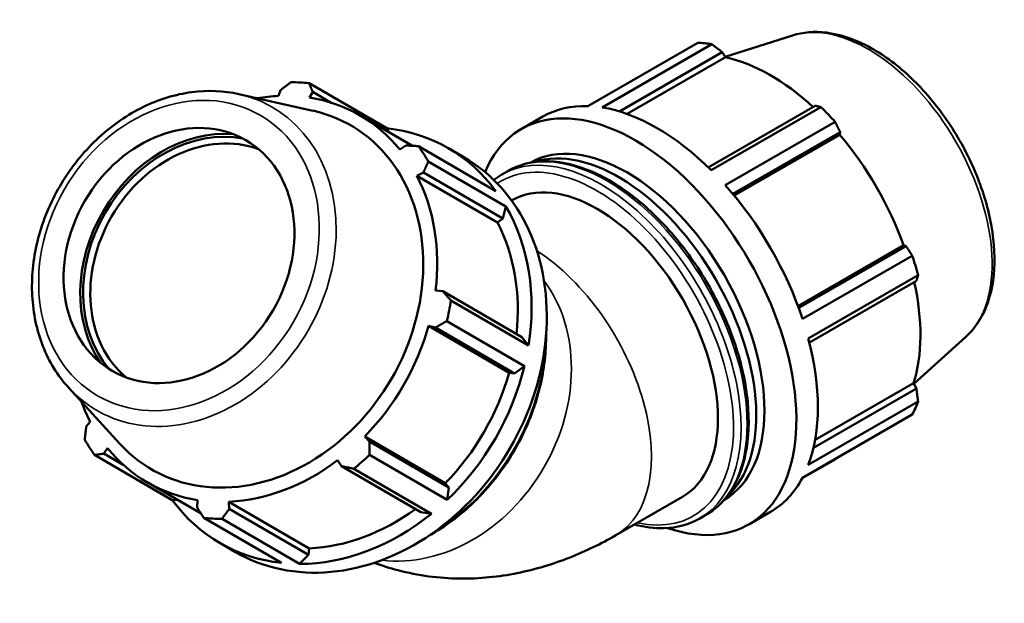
# Model space of a CAD drawing. Header units: millimetres. Extents: x -14 to 1254, y -246 to 1230.
# Tile 9 of 9: x 922 to 1254, y 663 to 860. Entities that reach past the tile are written whole.
import ezdxf

# ---------------------------------------------------------------- set-up
doc = ezdxf.new("R2010")
doc.units = ezdxf.units.MM
doc.layers.add('Visible (ISO)', color=7, linetype='Continuous', lineweight=50)
doc.layers.add('Visible Narrow (ISO)', color=7, linetype='Continuous', lineweight=35)

msp = doc.modelspace()

# ---------------------------------------------------------------- linework, layer by layer
at = {"layer": 'Visible (ISO)'}
for p, q in [((1182.475, 854.666), (1159.732, 847.43)), ((1113.409, 830.829), (1150.482, 852.178)), ((1155.235, 851.717), (1118.162, 830.368)), ((1124.016, 829.012), (1158.746, 849.011)), ((1158.746, 849.011), (1159.832, 847.27)), ((1126.626, 828.148), (1159.832, 847.27)), ((1045.487, 823.322), (1019.273, 838.535)), ((995.532, 834.87), (1020.513, 829.264)), ((1009.571, 836.181), (1008.88, 834.216)), ((1019.423, 833.657), (1020.454, 835.603)), ((1020.454, 835.603), (1026.75, 831.95)), ((1190.181, 830.909), (1154.048, 810.101)), ((1155.035, 809.135), (1192.107, 830.483)), ((1054.165, 817.396), (1036.445, 827.679)), ((1090.913, 823.065), (1098.173, 827.246)), ((1196.86, 825.47), (1159.788, 804.121)), ((1046.177, 822.031), (1045.487, 823.322)), ((1162.349, 801.155), (1198.599, 822.03)), ((1198.599, 822.03), (1198.439, 821.132)), ((1162.802, 800.61), (1198.439, 821.132)), ((1051.889, 817.501), (1049.876, 816.12)), ((1056.145, 817.301), (1082.359, 802.089)), ((1071.479, 813.58), (1066.346, 816.559)), ((1085.72, 796.94), (1059.506, 812.153)), ((1055.643, 807.287), (1057.842, 808.383)), ((1057.842, 808.383), (1084.616, 792.845)), ((1084.312, 807.713), (1086.363, 808.894)), ((1082.838, 791.505), (1055.643, 807.287)), ((1087.61, 798.949), (1087.65, 798.973)), ((1084.616, 792.845), (1085.72, 796.94)), ((1082.838, 791.505), (1084.616, 792.845)), ((1184.333, 763.311), (1219.973, 783.835)), ((1220.827, 783.53), (1184.576, 762.654)), ((1219.973, 783.835), (1220.827, 783.53)), ((1185.86, 758.962), (1222.933, 780.311)), ((1224.902, 773.681), (1187.829, 752.333)), ((1188.177, 750.98), (1224.314, 771.79)), ((1064.352, 768.359), (1061.95, 768.514)), ((1091.127, 752.821), (1064.352, 768.359)), ((1067.142, 765.206), (1093.357, 749.993)), ((1091.964, 743.038), (1065.75, 758.251)), ((1059.561, 756.581), (1061.887, 756.042)), ((1086.756, 740.799), (1059.561, 756.581)), ((1061.887, 756.042), (1088.661, 740.504)), ((1093.357, 749.993), (1091.127, 752.821)), ((1241.053, 752.942), (1223.485, 736.999)), ((1088.661, 740.504), (1091.964, 743.038)), ((1086.756, 740.799), (1088.661, 740.504)), ((938.017, 735.761), (955.278, 716.853)), ((1224.314, 735.445), (1189.564, 715.434)), ((1190.115, 718.113), (1223.35, 737.252)), ((1223.35, 737.252), (1224.314, 735.445)), ((1187.829, 709.701), (1224.902, 731.05)), ((1222.933, 726.688), (1185.86, 705.34)), ((945.362, 724.198), (944.003, 722.614)), ((1039.658, 717.542), (1038.028, 719.284)), ((1065.223, 703.502), (1038.028, 719.284)), ((949.955, 713.496), (951.128, 715.365)), ((1066.433, 702.004), (1039.658, 717.542)), ((946.821, 713.045), (973.035, 697.833)), ((956.46, 709.721), (949.955, 713.496)), ((1039.678, 713.092), (1065.892, 697.879)), ((1185.77, 705.171), (1196.86, 711.558)), ((1028.884, 711.242), (1030.22, 709.24)), ((1030.22, 709.24), (1056.994, 693.702)), ((1060.562, 693.191), (1034.348, 708.404)), ((982.778, 693.234), (964.559, 703.806)), ((1066.433, 702.004), (1065.223, 703.502)), ((1065.892, 697.879), (1066.433, 702.004)), ((1122.838, 685.954), (1145.289, 698.882)), ((973.035, 697.833), (974.752, 697.891)), ((981.581, 697.829), (981.391, 695.394)), ((1019.319, 681.487), (992.124, 697.269)), ((992.274, 694.817), (992.124, 697.269)), ((1009.908, 676.599), (983.693, 691.812)), ((1019.049, 679.279), (992.274, 694.817)), ((1056.994, 693.702), (1060.562, 693.191)), ((1151.172, 691.608), (1153.223, 692.789)), ((1167.764, 689.611), (1175.024, 693.792)), ((989.839, 691.486), (1016.053, 676.273)), ((994.182, 680.384), (989.049, 683.363)), ((1016.053, 676.273), (1019.049, 679.279)), ((1019.049, 679.279), (1019.319, 681.487))]:
    msp.add_line(p, q, dxfattribs=at)
for centre, major_axis, ratio, start_param, end_param in [((1173.671, 781.868), (-38.425, 66.727), 0.5780931, 5.8451561, 5.9396837), ((1175.058, 782.666), (35.736, -62.056), 0.5780931, 2.0696433, 2.6635608), ((1001.483, 765.173), (38.648, 66.598), 0.8159693, 0.3481647, 0.4426923), ((1000.502, 765.743), (-35.943, -61.936), 0.8159693, 3.6242876, 3.7383152), ((1000.502, 765.743), (35.943, 61.936), 0.8159693, 5.9804821, 6.5913473), ((1129.339, 756.338), (-38.425, 66.727), 0.5780931, 2.5597499, 6.6960846), ((999.681, 766.219), (-33.677, -58.032), 0.8159693, 6.0316597, 9.6763035), ((1136.598, 760.519), (-38.425, 66.727), 0.5780931, 5.9396837, 6.2831853), ((1136.598, 760.519), (38.425, -66.727), 0.5780931, 2.0126929, 2.7035635), ((1173.671, 781.868), (38.425, -66.727), 0.5780931, 1.9181653, 2.0126929), ((983.431, 775.65), (24.025, 41.399), 0.8159693, 0.3700847, 2.7715079), ((983.431, 775.65), (23.49, 40.478), 0.8159693, 0.2799849, 2.8616077), ((984.331, 775.127), (-22.587, -38.921), 0.8159693, 3.2841641, 6.1406138), ((1027.697, 749.961), (38.648, 66.598), 0.8159693, 5.9404794, 6.63135), ((1126.581, 754.75), (-32.762, 56.891), 0.5780931, 3.1435306, 6.2812474), ((1123.823, 753.162), (-32.762, 56.891), 0.5780931, 3.2606289, 6.1641491), ((1175.058, 782.666), (35.736, -62.056), 0.5780931, 1.2672974, 1.8781627), ((1001.483, 765.173), (38.648, 66.598), 0.8159693, 5.8459518, 5.9404794), ((1032.831, 746.982), (-38.648, -66.598), 0.8159693, 0, 3.1415927), ((1116.469, 748.927), (-28.819, 50.045), 0.5780931, 3.1415927, 6.2831853), ((1000.502, 765.743), (35.943, 61.936), 0.8159693, 5.1950839, 5.8059492), ((1136.598, 760.519), (38.425, -66.727), 0.5780931, 1.2272947, 1.9181653), ((1027.697, 749.961), (38.648, 66.598), 0.8159693, 5.1550813, 5.8459518), ((1027.697, 749.961), (35.943, 61.936), 0.8159693, 5.2120648, 5.8059492), ((1173.671, 781.868), (38.425, -66.727), 0.5780931, 1.1327672, 1.2272947), ((1175.058, 782.666), (35.736, -62.056), 0.5780931, 0.4818993, 1.0759774), ((1001.483, 765.173), (38.648, 66.598), 0.8159693, 5.0605537, 5.1550813), ((1000.502, 765.743), (35.943, 61.936), 0.8159693, 4.4096858, 5.020551), ((1136.598, 760.519), (38.425, -66.727), 0.5780931, 0.4418966, 1.1327672), ((1027.697, 749.961), (38.648, 66.598), 0.8159693, 4.3696831, 5.0605537), ((1027.697, 749.961), (35.943, 61.936), 0.8159693, 4.4096858, 5.020551), ((1000.502, 765.743), (-35.943, -61.936), 0.8159693, 5.6864628, 5.8059492), ((1173.671, 781.868), (38.425, -66.727), 0.5780931, 0.347369, 0.4418966), ((1001.483, 765.173), (-38.648, -66.598), 0.8159693, 5.8459518, 5.9404794), ((1000.502, 765.743), (-35.943, -61.936), 0.8159693, 5.9804821, 6.5913473), ((1001.483, 765.173), (38.648, 66.598), 0.8159693, 4.2751555, 4.3696831), ((1000.502, 765.743), (35.943, 61.936), 0.8159693, 3.6242876, 4.2351528), ((1136.598, 760.519), (38.425, -66.727), 0.5780931, 0, 0.347369), ((1027.697, 749.961), (-38.648, -66.598), 0.8159693, 5.9404794, 6.63135), ((1001.483, 765.173), (-38.648, -66.598), 0.8159693, 0.3481647, 0.4426923), ((1027.697, 749.961), (38.648, 66.598), 0.8159693, 3.5842849, 4.2751555), ((1027.697, 749.961), (35.943, 61.936), 0.8159693, 3.6242876, 4.2183987)]:
    msp.add_ellipse(centre, major_axis=major_axis, ratio=ratio, start_param=start_param, end_param=end_param, dxfattribs=at)
msp.add_ellipse((975.306, 780.365), major_axis=(-22.587, -38.921), ratio=0.8159693, dxfattribs=at)
for points, knots in [([(1182.475, 854.666), (1186.059, 855.806), (1189.955, 856.094), (1198.327, 855.069), (1202.83, 853.594), (1211.96, 848.957), (1216.586, 845.704), (1225.344, 837.821), (1229.476, 833.191), (1236.845, 823.05), (1240.086, 817.547), (1245.385, 806.184), (1247.443, 800.327), (1250.161, 788.784), (1250.815, 783.1), (1250.565, 772.443), (1249.66, 767.464), (1246.323, 759.114), (1244.019, 755.633), (1241.053, 752.942)], [5.6249709, 5.6249709, 5.6249709, 5.6249709, 5.9094322, 5.9094322, 6.2244301, 6.2244301, 6.5565106, 6.5565106, 6.8885853, 6.8885853, 7.2187842, 7.2187842, 7.5488799, 7.5488799, 7.8807131, 7.8807131, 8.213243, 8.213243, 8.5160634, 8.5160634, 8.5160634, 8.5160634]), ([(995.532, 834.87), (990.4, 836.021), (984.993, 836.229), (974.061, 834.774), (968.536, 833.072), (957.927, 827.915), (952.85, 824.43), (943.688, 816.034), (939.61, 811.112), (932.878, 800.338), (930.228, 794.484), (926.635, 782.434), (925.692, 776.24), (925.635, 764.147), (926.512, 758.248), (930.018, 747.396), (932.622, 742.43), (936.632, 737.335), (937.311, 736.534), (938.017, 735.761)], [1.8195925, 1.8195925, 1.8195925, 1.8195925, 2.1308497, 2.1308497, 2.4490647, 2.4490647, 2.7727722, 2.7727722, 3.0988785, 3.0988785, 3.4255911, 3.4255911, 3.7519571, 3.7519571, 4.0764818, 4.0764818, 4.3961921, 4.3961921, 4.458134, 4.458134, 4.458134, 4.458134]), ([(1086.363, 808.894), (1089.945, 810.957), (1094.07, 812.061), (1103.043, 812.288), (1107.911, 811.352), (1117.95, 807.506), (1123.129, 804.537), (1133.194, 796.882), (1138.078, 792.191), (1147.052, 781.584), (1151.143, 775.671), (1158.132, 763.215), (1161.032, 756.675), (1165.351, 743.604), (1166.769, 737.076), (1167.962, 724.668), (1167.734, 718.79), (1165.602, 708.3), (1163.702, 703.678), (1158.883, 696.953), (1156.25, 694.532), (1153.223, 692.789)], [5.4997209, 5.4997209, 5.4997209, 5.4997209, 5.8036793, 5.8036793, 6.1180162, 6.1180162, 6.4416134, 6.4416134, 6.7660464, 6.7660464, 7.0897201, 7.0897201, 7.4130951, 7.4130951, 7.7368454, 7.7368454, 8.0613452, 8.0613452, 8.3844364, 8.3844364, 8.6413135, 8.6413135, 8.6413135, 8.6413135]), ([(1059.877, 685.899), (1060.077, 686.011), (1060.277, 686.124), (1066.346, 689.596), (1071.871, 693.916), (1081.695, 704.051), (1085.991, 709.867), (1092.913, 722.403), (1095.539, 729.122), (1098.633, 741.897), (1099.34, 747.922), (1099.284, 753.804)], [5.6517774, 5.6517774, 5.6517774, 5.6517774, 5.662699, 5.662699, 5.9843121, 5.9843121, 6.3065458, 6.3065458, 6.6289012, 6.6289012, 6.9091344, 6.9091344, 6.9091344, 6.9091344]), ([(1151.172, 691.608), (1147.59, 689.545), (1143.465, 688.441), (1135.875, 688.249), (1132.547, 688.677), (1129.148, 689.587)], [2.3581282, 2.3581282, 2.3581282, 2.3581282, 2.66208665, 2.66208665, 2.88113386, 2.88113386, 2.88113386, 2.88113386]), ([(1122.838, 685.954), (1117.881, 683.099), (1112.657, 680.537), (1101.58, 676.186), (1095.723, 674.397), (1083.335, 671.917), (1076.795, 671.229), (1063.212, 671.409), (1056.164, 672.29), (1046.518, 674.838), (1043.879, 675.674), (1041.273, 676.649)], [1.57079633, 1.57079633, 1.57079633, 1.57079633, 1.72787596, 1.72787596, 1.88495559, 1.88495559, 2.04203522, 2.04203522, 2.19911486, 2.19911486, 2.25858176, 2.25858176, 2.25858176, 2.25858176])]:
    msp.add_open_spline(points, degree=3, knots=knots, dxfattribs=at)
for points, weights in [([(1158.746, 849.011), (1157.034, 850.341), (1155.235, 851.717)], [1.00209836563, 1.00145747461, 1]), ([(1009.571, 836.181), (1011.307, 837.496), (1013.127, 838.861)], [2.60596988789, 2.57591504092, 2.54412828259]), ([(1019.273, 838.535), (1019.87, 837.042), (1020.454, 835.603)], [2.55455110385, 2.58646808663, 2.61664606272]), ([(1192.107, 830.483), (1191.132, 830.705), (1190.181, 830.909)], [1, 1.00145747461, 1.00209836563]), ([(1198.599, 822.03), (1197.755, 823.719), (1196.86, 825.47)], [1.00209836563, 1.00145747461, 1]), ([(1051.889, 817.501), (1053.968, 817.406), (1056.145, 817.301)], [2.61664606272, 2.58646808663, 2.55455110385]), ([(1059.506, 812.153), (1058.651, 810.233), (1057.842, 808.383)], [2.55455110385, 2.58646808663, 2.61664606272]), ([(1222.933, 780.311), (1221.866, 781.958), (1220.827, 783.53)], [1, 1.00145747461, 1.00209836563]), ([(1224.314, 771.79), (1224.61, 772.721), (1224.902, 773.681)], [1.00209836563, 1.00145747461, 1]), ([(1064.352, 768.359), (1065.713, 766.818), (1067.142, 765.206)], [2.61664606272, 2.58646808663, 2.55455110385]), ([(1065.75, 758.251), (1063.774, 757.127), (1061.887, 756.042)], [2.55455110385, 2.58646808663, 2.61664606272]), ([(1224.902, 731.05), (1224.61, 733.297), (1224.314, 735.445)], [1, 1.00145747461, 1.00209836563]), ([(943.46, 718.194), (943.732, 720.452), (944.003, 722.614)], [2.54412828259, 2.57591504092, 2.60596988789]), ([(1039.658, 717.542), (1039.662, 715.365), (1039.678, 713.092)], [2.61664606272, 2.58646808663, 2.55455110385]), ([(949.955, 713.496), (948.415, 713.279), (946.821, 713.045)], [2.60596988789, 2.57591504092, 2.54412828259]), ([(1196.86, 711.558), (1196.905, 711.642), (1196.951, 711.726)], [1, 1.00007345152, 1.00014482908]), ([(1034.348, 708.404), (1032.236, 708.834), (1030.22, 709.24)], [2.55455110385, 2.58646808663, 2.61664606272]), ([(983.693, 691.812), (982.513, 693.643), (981.391, 695.394)], [2.55455110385, 2.58646808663, 2.61664606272]), ([(992.274, 694.817), (991.076, 693.189), (989.839, 691.486)], [2.61664606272, 2.58646808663, 2.55455110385])]:
    msp.add_rational_spline(points, weights, degree=2, dxfattribs=at)
msp.add_open_spline([(1081.602, 805.892), (1082.465, 806.562), (1083.37, 807.17), (1084.312, 807.713)], degree=3, dxfattribs=at)
at = {"layer": 'Visible Narrow (ISO)'}
for centre, major_axis, ratio, start_param, end_param in [((1208.062, 801.672), (-29.521, 51.263), 0.5780931, 3.2668427, 6.1579352), ((977.165, 779.286), (-29.692, -51.164), 0.8159693, 6.0316597, 9.6763035), ((1117.742, 749.66), (33.43, -58.052), 0.5780931, 0, 3.1415927), ((1119.793, 750.841), (-33.43, 58.052), 0.5780931, 3.1415927, 6.2831853), ((1116.469, 748.927), (-32.532, 56.493), 0.5780931, 2.6591667, 6.3191989), ((1094.019, 735.999), (28.819, -50.045), 0.5780931, 0, 2.3052867), ((1057.806, 732.488), (-28.986, -49.949), 0.8159693, 0.3344299, 2.8071628), ((1041.031, 742.223), (-33.624, -57.94), 0.8159693, 0.9957421, 2.1458506)]:
    msp.add_ellipse(centre, major_axis=major_axis, ratio=ratio, start_param=start_param, end_param=end_param, dxfattribs=at)
msp.add_ellipse((975.306, 780.365), major_axis=(27.468, 47.331), ratio=0.8159693, dxfattribs=at)

doc.saveas('drawing.dxf')
